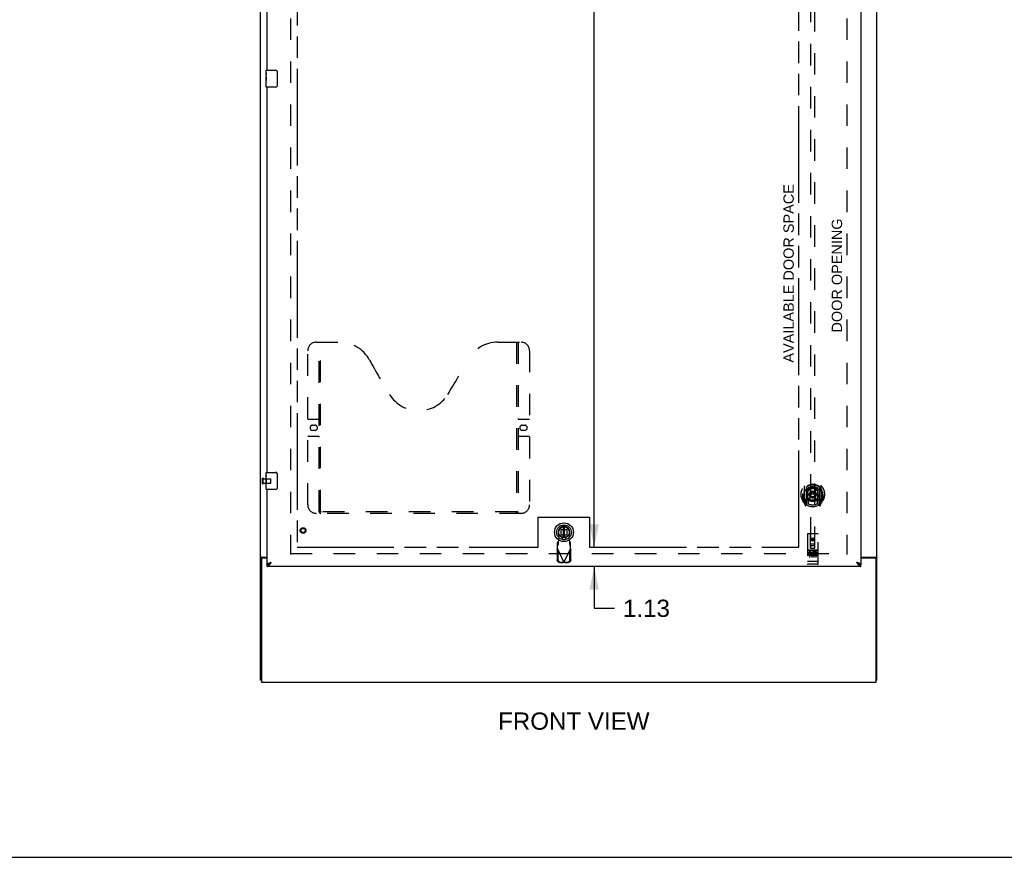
# Model space of a CAD drawing. Header units: inches. Extents: x 0 to 229, y 0 to 148.
# Tile 2 of 11: x 58 to 115, y 0 to 49. Entities that reach past the tile are written whole.
import ezdxf

# ---------------------------------------------------------------- set-up
doc = ezdxf.new("R2010")
doc.units = ezdxf.units.IN
doc.header["$LTSCALE"] = 12.573106
doc.header["$MEASUREMENT"] = 0
doc.linetypes.add('HIDDEN', pattern=[0.2, 0.1, -0.1])
doc.linetypes.add('PHANTOM', pattern=[0.8, 0.45, -0.05, 0.1, -0.05, 0.1, -0.05])
doc.layers.get('0').update_dxf_attribs({"linetype": 'CONTINUOUS'})
for name, color, linetype in [('02___PRT_ALL_AXES', 7, 'CONTINUOUS'), ('AVAILABLE_DOOR_SPACE', 7, 'CONTINUOUS'), ('DEFAULT_2', 8, 'HIDDEN'), ('DIMENSIONS', 7, 'CONTINUOUS')]:
    doc.layers.add(name, color=color, linetype=linetype)
doc.styles.get("Standard").update_dxf_attribs({"font": 'arial.ttf'})
doc.dimstyles.new('DIMSTYLE_2', dxfattribs={"dimtxt": 1.008538, "dimasz": 1.344717, "dimexe": 0.09, "dimexo": 0.07, "dimgap": 0.0375, "dimtad": 0, "dimtih": 1, "dimtoh": 1, "dimzin": 4, "dimdsep": 46, "dimtxsty": 'Standard', "dimblk": '_FILLED', "dimblk1": '_FILLED', "dimblk2": '_FILLED', "dimcen": 0.09, "dimazin": 1, "dimtfac": 1, "dimtdec": 3, "dimtofl": 0, "dimtmove": 0, "dimatfit": 3, "dimldrblk": '_FILLED', "dimfxl": 1, "dimtolj": 1, "dimtzin": 4, "dimarcsym": 0})

# ---------------------------------------------------------------- blocks, each defined once
blk = doc.blocks.new('_FILLED')
at = {"color": 0, "linetype": 'ByBlock'}
blk.add_solid([(0, 0), (-1, 0.2), (-1, -0.2)], dxfattribs=at)
blk = doc.blocks.new('*D15')
at = {"layer": 'DIMENSIONS', "color": 2, "linetype": 'Continuous'}
for p, q in [((91.069, 96.365), (91.069, 54.588)), ((91.069, 18.115), (91.069, 52.571))]:
    blk.add_line(p, q, dxfattribs=at)
at = {"layer": 'DIMENSIONS', "color": 2, "linetype": 'Continuous', "xscale": 1.3447171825, "yscale": 1.3447171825, "zscale": 1.3447171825}
for p, rotation in [((91.069, 96.365), 90), ((91.069, 18.115), 270)]:
    blk.add_blockref('_FILLED', p, dxfattribs=dict(at, rotation=rotation))
at = {"layer": 'DIMENSIONS', "color": 2, "linetype": 'Continuous', "insert": (91.069, 54.084), "char_height": 1.0085, "width": 3.52426, "attachment_point": 2, "line_spacing_factor": 0.9}
blk.add_mtext('78.25', dxfattribs=at)
blk = doc.blocks.new('*D16')
at = {"layer": 'DIMENSIONS', "color": 2, "linetype": 'Continuous'}
for p, q in [((91.069, 18.115), (91.069, 20.804)), ((91.069, 16.99), (91.069, 14.548)), ((91.069, 14.548), (92.246, 14.548))]:
    blk.add_line(p, q, dxfattribs=at)
at = {"layer": 'DIMENSIONS', "color": 2, "linetype": 'Continuous', "xscale": 1.3447171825, "yscale": 1.3447171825, "zscale": 1.3447171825}
for p, rotation in [((91.069, 18.115), 270), ((91.069, 16.99), 90)]:
    blk.add_blockref('_FILLED', p, dxfattribs=dict(at, rotation=rotation))
at = {"layer": 'DIMENSIONS', "color": 2, "linetype": 'Continuous', "insert": (92.75, 15.053), "char_height": 1.0085, "width": 2.74067, "attachment_point": 1, "line_spacing_factor": 0.9}
blk.add_mtext('1.13', dxfattribs=at)

msp = doc.modelspace()

# ---------------------------------------------------------------- linework, layer by layer
at = {"color": 3, "linetype": 'Continuous'}
for p, q in [((71.584, 10.344), (71.584, 100.136)), ((107.584, 10.344), (107.584, 100.136)), ((106.647, 97.386), (106.647, 17.094)), ((71.959, 45.99), (71.959, 68.49)), ((71.959, 22.49), (71.959, 44.99)), ((71.959, 17.094), (71.959, 21.49)), ((71.636, 17.42), (71.636, 10.24)), ((71.654, 17.532), (71.959, 17.532)), ((71.959, 17.48), (71.696, 17.48)), ((106.647, 17.532), (107.514, 17.532)), ((107.472, 17.48), (106.647, 17.48)), ((107.532, 10.24), (107.532, 17.42)), ((106.647, 16.99), (71.959, 16.99)), ((71.636, 10.24), (107.532, 10.24))]:
    msp.add_line(p, q, dxfattribs=at)
at = {"color": 7, "linetype": 'Continuous'}
for p, q in [((71.899, 45.829), (71.899, 45.975)), ((71.899, 45.571), (71.899, 45.605)), ((71.914, 45.99), (72.454, 45.99)), ((72.554, 45.89), (72.554, 45.09)), ((71.899, 45.374), (71.899, 45.406)), ((71.899, 45.005), (71.899, 45.144)), ((72.454, 44.99), (71.914, 44.99)), ((71.899, 22.329), (71.899, 22.475)), ((71.914, 22.49), (72.454, 22.49)), ((71.899, 22.071), (71.899, 22.105)), ((71.899, 21.874), (71.899, 21.906)), ((72.554, 22.39), (72.554, 21.59)), ((71.899, 21.505), (71.899, 21.644)), ((72.454, 21.49), (71.914, 21.49)), ((89.109, 19.376), (89.086, 19.365)), ((89.264, 19.302), (89.264, 18.677)), ((89.342, 18.677), (89.342, 19.302)), ((71.688, 17.492), (71.584, 17.492)), ((71.688, 17.48), (71.688, 17.492)), ((107.48, 17.492), (107.584, 17.492)), ((107.48, 17.492), (107.48, 17.48)), ((71.959, 16.99), (71.959, 17.094)), ((72.06, 17.122), (72.071, 17.129)), ((106.523, 17.136), (106.535, 17.129)), ((106.647, 16.99), (106.647, 17.094)), ((71.636, 10.344), (71.584, 10.344)), ((107.532, 10.344), (107.584, 10.344)), ((0, 0), (228.602, 0))]:
    msp.add_line(p, q, dxfattribs=at)
for points in [[(72.547, 45.926), (72.549, 45.92), (72.551, 45.914), (72.552, 45.908), (72.553, 45.902), (72.554, 45.896), (72.554, 45.89)], [(72.554, 45.09), (72.554, 45.083), (72.553, 45.077), (72.552, 45.071), (72.551, 45.065), (72.549, 45.059), (72.547, 45.054)], [(72.547, 22.426), (72.549, 22.42), (72.551, 22.414), (72.552, 22.408), (72.553, 22.402), (72.554, 22.396), (72.554, 22.39)], [(72.554, 21.59), (72.554, 21.583), (72.553, 21.577), (72.552, 21.571), (72.551, 21.565), (72.549, 21.559), (72.547, 21.554)], [(71.709, 17.509), (71.703, 17.506), (71.701, 17.505), (71.699, 17.504), (71.696, 17.502), (71.694, 17.501), (71.692, 17.499), (71.691, 17.498), (71.69, 17.496), (71.689, 17.495), (71.688, 17.493), (71.688, 17.492)], [(71.729, 17.532), (71.729, 17.53), (71.728, 17.528), (71.728, 17.526), (71.727, 17.524), (71.726, 17.522), (71.725, 17.521), (71.724, 17.519), (71.722, 17.517), (71.72, 17.516), (71.718, 17.514), (71.716, 17.513), (71.713, 17.512), (71.711, 17.51), (71.709, 17.509)], [(107.44, 17.532), (107.44, 17.53), (107.44, 17.528), (107.441, 17.526), (107.441, 17.524), (107.442, 17.522), (107.443, 17.521), (107.445, 17.519), (107.447, 17.517), (107.448, 17.516), (107.451, 17.514), (107.453, 17.513), (107.455, 17.512), (107.457, 17.51), (107.46, 17.509), (107.465, 17.506)], [(107.465, 17.506), (107.467, 17.505), (107.47, 17.504), (107.472, 17.502), (107.474, 17.501), (107.476, 17.499), (107.478, 17.498), (107.479, 17.496), (107.48, 17.495), (107.48, 17.493), (107.48, 17.492)], [(71.959, 17.094), (71.97, 17.094), (71.982, 17.095), (71.993, 17.097), (72.004, 17.1), (72.015, 17.103), (72.026, 17.107), (72.038, 17.111), (72.049, 17.116), (72.06, 17.122)], [(72.071, 17.129), (72.082, 17.136), (72.094, 17.143), (72.105, 17.151), (72.116, 17.159), (72.127, 17.168), (72.138, 17.177), (72.15, 17.186), (72.161, 17.196), (72.172, 17.206), (72.183, 17.216), (72.194, 17.226), (72.206, 17.236)], [(72.075, 17.131), (72.079, 17.137), (72.084, 17.144), (72.09, 17.151), (72.097, 17.158), (72.105, 17.165), (72.113, 17.172), (72.122, 17.179), (72.131, 17.186), (72.141, 17.194), (72.151, 17.201), (72.162, 17.208), (72.172, 17.215), (72.183, 17.222), (72.195, 17.229), (72.206, 17.236)], [(106.4, 17.236), (106.411, 17.226), (106.423, 17.216), (106.434, 17.206), (106.445, 17.196), (106.456, 17.186), (106.467, 17.177), (106.479, 17.168), (106.49, 17.159), (106.501, 17.151), (106.512, 17.143), (106.523, 17.136)], [(106.531, 17.131), (106.527, 17.137), (106.522, 17.144), (106.515, 17.151), (106.509, 17.158), (106.501, 17.165), (106.493, 17.172), (106.484, 17.179), (106.475, 17.186), (106.465, 17.194), (106.455, 17.201), (106.444, 17.208), (106.433, 17.215), (106.422, 17.222), (106.411, 17.229), (106.4, 17.236)], [(106.535, 17.129), (106.546, 17.122), (106.557, 17.116), (106.568, 17.111), (106.579, 17.107), (106.591, 17.103), (106.602, 17.1), (106.613, 17.097), (106.624, 17.095), (106.635, 17.094), (106.647, 17.094)]]:
    msp.add_lwpolyline(points, dxfattribs=at)
at = {"color": 3, "linetype": 'Continuous'}
for points in [[(71.62, 17.518), (71.616, 17.516), (71.612, 17.515), (71.608, 17.514), (71.605, 17.512), (71.602, 17.511), (71.599, 17.51), (71.596, 17.508), (71.593, 17.506), (71.591, 17.505), (71.589, 17.503), (71.588, 17.501), (71.586, 17.499), (71.586, 17.498), (71.585, 17.496), (71.584, 17.494), (71.584, 17.492)], [(71.654, 17.532), (71.652, 17.531), (71.649, 17.529), (71.647, 17.528), (71.643, 17.526), (71.64, 17.525), (71.636, 17.523), (71.632, 17.522), (71.628, 17.52), (71.62, 17.518)], [(107.514, 17.532), (107.516, 17.531), (107.519, 17.529), (107.522, 17.528), (107.525, 17.526), (107.529, 17.525), (107.532, 17.523), (107.536, 17.522), (107.541, 17.52)], [(107.541, 17.52), (107.549, 17.518), (107.553, 17.516), (107.556, 17.515), (107.56, 17.514), (107.563, 17.512), (107.567, 17.511), (107.569, 17.51), (107.572, 17.508), (107.575, 17.506), (107.577, 17.505), (107.579, 17.503), (107.581, 17.501), (107.582, 17.499), (107.583, 17.498), (107.584, 17.496), (107.584, 17.494), (107.584, 17.492)], [(71.959, 17.094), (71.96, 17.1), (71.961, 17.106), (71.964, 17.112), (71.968, 17.118), (71.972, 17.123), (71.978, 17.129), (71.985, 17.135), (71.992, 17.141), (72.001, 17.147), (72.01, 17.153), (72.02, 17.159), (72.031, 17.165), (72.043, 17.171), (72.056, 17.177)], [(71.959, 16.99), (71.97, 16.99), (71.982, 16.992), (71.993, 16.995), (72.004, 17), (72.015, 17.005), (72.026, 17.012), (72.038, 17.02), (72.049, 17.029), (72.06, 17.039), (72.071, 17.05), (72.082, 17.062), (72.094, 17.075), (72.105, 17.089)], [(72.056, 17.177), (72.069, 17.183), (72.082, 17.189), (72.097, 17.195), (72.111, 17.201), (72.126, 17.207), (72.142, 17.213), (72.158, 17.218), (72.174, 17.224), (72.19, 17.23), (72.206, 17.236)], [(72.105, 17.089), (72.116, 17.103), (72.127, 17.118), (72.138, 17.134), (72.15, 17.15), (72.161, 17.167), (72.172, 17.184), (72.183, 17.201), (72.194, 17.219), (72.206, 17.236)], [(106.55, 17.177), (106.537, 17.183), (106.523, 17.189), (106.509, 17.195), (106.495, 17.201), (106.479, 17.207), (106.464, 17.213), (106.448, 17.218), (106.432, 17.224), (106.416, 17.23), (106.4, 17.236)], [(106.4, 17.236), (106.411, 17.219), (106.423, 17.201), (106.434, 17.184), (106.445, 17.167), (106.456, 17.15), (106.467, 17.134), (106.479, 17.118), (106.49, 17.103)], [(106.49, 17.103), (106.501, 17.089), (106.512, 17.075), (106.523, 17.062), (106.535, 17.05), (106.546, 17.039), (106.557, 17.029), (106.568, 17.02), (106.579, 17.012), (106.591, 17.005), (106.602, 17), (106.613, 16.995), (106.624, 16.992), (106.635, 16.99), (106.647, 16.99)], [(106.647, 17.094), (106.646, 17.1), (106.645, 17.106), (106.642, 17.112), (106.638, 17.118), (106.634, 17.123), (106.628, 17.129), (106.621, 17.135), (106.614, 17.141), (106.605, 17.147), (106.596, 17.153), (106.586, 17.159), (106.575, 17.165), (106.563, 17.171), (106.55, 17.177)]]:
    msp.add_lwpolyline(points, dxfattribs=at)
at = {"color": 7, "linetype": 'Continuous'}
for radius in [0.551, 0.433, 0.329, 0.317, 0.315]:
    msp.add_circle((89.303, 18.99), radius, dxfattribs=at)
for centre, radius, start, end in [((71.914, 45.975), 0.015, 90, 180), ((72.454, 45.89), 0.1, 21.19986, 90), ((71.914, 45.005), 0.015, 180, 270), ((72.454, 45.09), 0.1, 270, 338.79459), ((71.914, 22.475), 0.015, 90, 180), ((72.454, 22.39), 0.1, 21.19986, 90), ((71.914, 21.505), 0.015, 180, 270), ((72.454, 21.59), 0.1, 270, 338.79459)]:
    msp.add_arc(centre, radius, start, end, dxfattribs=at)
at = {"color": 3, "linetype": 'Continuous'}
for centre, start, end in [((71.696, 17.42), 90, 180), ((107.472, 17.42), 0, 90)]:
    msp.add_arc(centre, 0.06, start, end, dxfattribs=at)
at = {"layer": '02___PRT_ALL_AXES', "color": 7, "linetype": 'Continuous'}
for p, q in [((71.899, 45.829), (71.899, 45.975)), ((71.899, 45.571), (71.899, 45.828)), ((71.905, 45.773), (71.899, 45.773)), ((71.899, 45.605), (71.906, 45.605)), ((71.899, 45.005), (71.899, 45.569)), ((71.901, 45.542), (71.899, 45.542)), ((71.901, 45.544), (71.902, 45.522)), ((71.906, 45.605), (71.906, 45.741)), ((71.899, 45.41), (71.905, 45.41)), ((71.899, 45.374), (71.906, 45.374)), ((71.899, 45.311), (71.906, 45.311)), ((71.899, 45.144), (71.906, 45.144)), ((71.906, 45.144), (71.906, 45.374)), ((71.899, 22.329), (71.899, 22.475)), ((71.899, 22.071), (71.899, 22.328)), ((71.905, 22.273), (71.899, 22.273)), ((71.899, 22.105), (71.906, 22.105)), ((71.899, 21.505), (71.899, 22.069)), ((71.901, 22.042), (71.899, 22.042)), ((71.899, 21.91), (71.905, 21.91)), ((71.899, 21.874), (71.906, 21.874)), ((71.901, 22.044), (71.902, 22.022)), ((71.906, 22.105), (71.906, 22.241)), ((71.906, 21.644), (71.906, 21.874)), ((71.899, 21.811), (71.906, 21.811)), ((71.899, 21.644), (71.906, 21.644))]:
    msp.add_line(p, q, dxfattribs=at)
at = {"layer": '02___PRT_ALL_AXES', "color": 8, "linetype": 'HIDDEN'}
for p, q in [((71.731, 22.114), (72.178, 22.114)), ((71.731, 21.866), (71.731, 22.114)), ((71.731, 21.866), (72.178, 21.866)), ((104.117, 17.95), (103.552, 17.95)), ((103.69, 17.828), (103.597, 17.828)), ((103.597, 17.828), (103.597, 17.786)), ((103.69, 17.786), (103.597, 17.786)), ((103.694, 17.742), (103.647, 17.742)), ((103.69, 17.701), (103.661, 17.701)), ((103.754, 17.658), (103.661, 17.658)), ((103.754, 17.615), (103.661, 17.615)), ((103.754, 17.658), (103.754, 17.615)), ((103.886, 17.663), (103.902, 17.624)), ((103.91, 17.793), (103.897, 17.774)), ((103.906, 17.818), (103.91, 17.816)), ((104.066, 17.828), (103.91, 17.828)), ((103.91, 17.828), (103.91, 17.816)), ((103.91, 17.793), (103.91, 17.615)), ((104.066, 17.615), (103.91, 17.615)), ((104.066, 17.786), (103.953, 17.786)), ((103.953, 17.786), (103.953, 17.742)), ((104.045, 17.742), (103.953, 17.742)), ((104.045, 17.7), (103.953, 17.7)), ((103.953, 17.7), (103.953, 17.658)), ((104.066, 17.658), (103.953, 17.658)), ((104.045, 17.742), (104.045, 17.7)), ((104.066, 17.828), (104.066, 17.786)), ((104.066, 17.658), (104.066, 17.615)), ((104.117, 17.122), (103.552, 17.122))]:
    msp.add_line(p, q, dxfattribs=at)
at = {"layer": '02___PRT_ALL_AXES', "color": 7, "linetype": 'Continuous'}
for points in [[(71.899, 45.829), (71.899, 45.825), (71.9, 45.821), (71.9, 45.815), (71.902, 45.802)], [(71.899, 45.571), (71.899, 45.563), (71.9, 45.554), (71.901, 45.544)], [(71.902, 45.802), (71.903, 45.795), (71.904, 45.786), (71.905, 45.778)], [(71.902, 45.522), (71.903, 45.51), (71.904, 45.498), (71.905, 45.486), (71.906, 45.473), (71.906, 45.461), (71.906, 45.448), (71.906, 45.435), (71.906, 45.422), (71.905, 45.41), (71.904, 45.397), (71.903, 45.385)], [(71.905, 45.778), (71.905, 45.769), (71.906, 45.76), (71.906, 45.751), (71.906, 45.741)], [(71.899, 22.329), (71.899, 22.325), (71.9, 22.321), (71.9, 22.315), (71.902, 22.302)], [(71.899, 22.071), (71.899, 22.063), (71.9, 22.054), (71.901, 22.044)], [(71.902, 22.302), (71.903, 22.295), (71.904, 22.286), (71.905, 22.278)], [(71.902, 22.022), (71.903, 22.01), (71.904, 21.998), (71.905, 21.986), (71.906, 21.973), (71.906, 21.961), (71.906, 21.948), (71.906, 21.935), (71.906, 21.922), (71.905, 21.91), (71.904, 21.897), (71.903, 21.885)], [(71.905, 22.278), (71.905, 22.269), (71.906, 22.26), (71.906, 22.251), (71.906, 22.241)]]:
    msp.add_lwpolyline(points, dxfattribs=at)
at = {"layer": '02___PRT_ALL_AXES', "color": 8, "linetype": 'HIDDEN'}
for centre, radius in [((74.063, 19.094), 0.124), ((103.834, 18.567), 0.085)]:
    msp.add_circle(centre, radius, dxfattribs=at)
for centre, radius, start, end in [((103.661, 17.679), 0.0644, 102.29948, 270.07752), ((103.661, 17.679), 0.0219, 89.90115, 270), ((103.69, 17.765), 0.0635, 270, 90), ((103.69, 17.764), 0.0219, 280.307, 90), ((103.86, 17.722), 0.107, 64.26362, 293.40274), ((103.86, 17.722), 0.0639, 54.88948, 293.40261)]:
    msp.add_arc(centre, radius, start, end, dxfattribs=at)
at = {"layer": '02___PRT_ALL_AXES', "color": 7, "linetype": 'Continuous'}
for centre in [(72.162, 45.406), (72.162, 21.906)]:
    msp.add_ellipse(centre, major_axis=(0.263, 0), ratio=0.432808, start_param=3.141593, end_param=3.321581, dxfattribs=at)
at = {"layer": 'AVAILABLE_DOOR_SPACE', "color": 4, "linetype": 'PHANTOM'}
for p, q in [((73.709, 96.365), (73.709, 18.115)), ((103.022, 18.115), (103.022, 50.539)), ((87.803, 19.865), (90.803, 19.865)), ((87.803, 18.115), (87.803, 19.865)), ((90.803, 19.865), (90.803, 18.115)), ((73.709, 18.115), (87.803, 18.115)), ((90.803, 18.115), (103.022, 18.115))]:
    msp.add_line(p, q, dxfattribs=at)
at = {"layer": 'DEFAULT_2', "color": 8, "linetype": 'HIDDEN'}
for p, q in [((73.334, 96.792), (73.334, 17.688)), ((105.834, 96.792), (105.834, 17.688)), ((103.709, 55.069), (103.709, 18.067)), ((103.959, 18.067), (103.959, 55.069)), ((74.833, 30.094), (76.188, 30.094)), ((75.008, 20.184), (75.008, 30.094)), ((75.088, 20.214), (75.088, 30.094)), ((85.438, 30.094), (86.793, 30.094)), ((86.538, 30.094), (86.538, 20.214)), ((86.618, 30.094), (86.618, 20.184)), ((74.333, 20.594), (74.333, 29.594)), ((87.293, 29.594), (87.293, 20.594)), ((74.333, 25.594), (74.968, 25.594)), ((86.658, 25.594), (87.293, 25.594)), ((74.62, 25.244), (74.757, 25.244)), ((74.757, 24.944), (74.62, 24.944)), ((86.87, 25.244), (87.007, 25.244)), ((87.007, 24.944), (86.87, 24.944)), ((74.968, 24.594), (74.333, 24.594)), ((87.293, 24.594), (86.658, 24.594)), ((71.688, 21.848), (71.688, 22.132)), ((71.731, 21.848), (71.731, 22.132)), ((72.188, 21.876), (72.188, 22.104)), ((103.334, 21.695), (103.334, 20.728)), ((103.452, 21.641), (103.452, 20.625)), ((103.459, 21.616), (103.459, 20.613)), ((103.552, 20.893), (103.552, 21.524)), ((103.559, 21.577), (103.559, 21.474)), ((103.672, 21.551), (103.702, 21.211)), ((103.997, 21.551), (103.967, 21.211)), ((104.109, 21.474), (104.109, 21.577)), ((104.117, 21.524), (104.117, 20.893)), ((104.209, 21.616), (104.209, 20.613)), ((104.217, 21.641), (104.217, 20.625)), ((104.334, 20.728), (104.334, 21.695)), ((103.252, 21.211), (103.267, 21.211)), ((103.252, 21.211), (103.252, 20.823)), ((103.259, 21.258), (103.259, 21.261)), ((103.259, 20.8), (103.259, 21.258)), ((103.339, 20.717), (103.409, 20.541)), ((103.452, 20.882), (103.392, 20.882)), ((103.392, 20.882), (103.392, 20.732)), ((103.392, 20.732), (103.459, 20.732)), ((103.429, 20.786), (103.4, 20.74)), ((103.462, 20.845), (103.462, 20.638)), ((103.552, 20.883), (103.479, 20.883)), ((103.548, 20.865), (103.482, 20.865)), ((103.559, 20.913), (103.559, 20.66)), ((103.671, 20.867), (103.702, 21.211)), ((103.967, 21.211), (103.702, 21.211)), ((103.997, 20.867), (103.967, 21.211)), ((104.109, 20.66), (104.109, 20.913)), ((104.189, 20.883), (104.117, 20.883)), ((104.187, 20.865), (104.121, 20.865)), ((104.207, 20.638), (104.207, 20.845)), ((104.209, 20.732), (104.277, 20.732)), ((104.277, 20.882), (104.217, 20.882)), ((104.268, 20.74), (104.239, 20.786)), ((104.26, 20.541), (104.33, 20.717)), ((104.277, 20.732), (104.277, 20.882)), ((104.417, 21.211), (104.402, 21.211)), ((104.409, 21.258), (104.409, 21.261)), ((104.409, 20.8), (104.409, 21.258)), ((104.417, 21.211), (104.417, 20.823)), ((86.534, 20.174), (75.092, 20.174)), ((103.43, 20.622), (103.435, 20.618)), ((103.437, 20.544), (103.452, 20.625)), ((103.529, 20.563), (103.459, 20.672)), ((104.209, 20.672), (104.139, 20.563)), ((104.217, 20.625), (104.231, 20.544)), ((104.238, 20.621), (104.238, 20.622)), ((104.238, 20.621), (104.238, 20.622)), ((104.238, 20.621), (104.238, 20.621)), ((86.793, 20.094), (74.833, 20.094)), ((89.143, 19.149), (89.462, 19.149)), ((89.143, 18.83), (89.143, 19.149)), ((89.462, 19.149), (89.462, 18.83)), ((88.975, 18.435), (88.929, 18.393)), ((89.027, 18.635), (88.974, 18.93)), ((88.975, 18.28), (88.975, 18.435)), ((88.989, 18.439), (89.027, 18.635)), ((89.462, 18.83), (89.143, 18.83)), ((89.327, 18.722), (89.279, 18.722)), ((89.327, 18.549), (89.279, 18.549)), ((89.632, 18.93), (89.579, 18.635)), ((89.579, 18.635), (89.616, 18.439)), ((89.677, 18.393), (89.631, 18.435)), ((89.631, 18.435), (89.631, 18.28)), ((103.522, 18.877), (103.522, 17.152)), ((104.117, 18.907), (103.552, 18.907)), ((103.708, 18.067), (103.704, 18.877)), ((103.834, 18.64), (103.772, 18.604)), ((103.772, 18.604), (103.782, 18.598)), ((103.772, 18.604), (103.772, 18.532)), ((103.772, 18.532), (103.782, 18.537)), ((103.772, 18.532), (103.834, 18.495)), ((103.834, 18.628), (103.782, 18.598)), ((103.782, 18.598), (103.782, 18.537)), ((103.782, 18.537), (103.834, 18.507)), ((103.897, 18.604), (103.834, 18.64)), ((103.834, 18.64), (103.834, 18.628)), ((103.887, 18.598), (103.834, 18.628)), ((103.834, 18.507), (103.887, 18.537)), ((103.834, 18.495), (103.897, 18.532)), ((103.834, 18.495), (103.834, 18.507)), ((103.897, 18.604), (103.887, 18.598)), ((103.887, 18.537), (103.887, 18.598)), ((103.897, 18.532), (103.887, 18.537)), ((103.897, 18.532), (103.897, 18.604)), ((103.961, 18.067), (103.964, 18.877)), ((104.147, 17.152), (104.147, 18.877)), ((88.901, 17.971), (88.942, 17.991)), ((88.901, 17.971), (88.911, 17.381)), ((88.929, 18.019), (88.929, 18.393)), ((88.929, 18.238), (88.975, 18.28)), ((88.929, 18.019), (89.303, 17.232)), ((88.942, 17.991), (88.952, 17.401)), ((89.303, 17.232), (89.677, 18.019)), ((89.631, 18.28), (89.677, 18.238)), ((89.653, 17.401), (89.664, 17.991)), ((89.664, 17.991), (89.705, 17.971)), ((89.677, 18.019), (89.677, 18.393)), ((89.695, 17.381), (89.705, 17.971)), ((103.552, 17.95), (104.117, 17.95)), ((103.623, 17.934), (103.795, 17.934)), ((103.707, 18.317), (103.962, 18.317)), ((103.708, 18.067), (103.709, 18.067)), ((103.709, 18.067), (103.959, 18.067)), ((103.919, 18.192), (103.749, 18.192)), ((103.873, 17.934), (104.045, 17.934)), ((103.959, 18.067), (103.961, 18.067)), ((73.334, 17.74), (105.834, 17.74)), ((103.539, 17.281), (103.538, 17.281)), ((103.54, 17.281), (103.539, 17.281)), ((103.541, 17.281), (103.54, 17.281)), ((103.542, 17.281), (103.541, 17.281)), ((103.541, 17.281), (103.541, 17.281)), ((103.543, 17.281), (103.542, 17.281)), ((103.544, 17.281), (103.543, 17.281)), ((103.545, 17.28), (103.544, 17.281)), ((103.546, 17.28), (103.545, 17.28)), ((103.545, 17.28), (103.545, 17.28)), ((103.547, 17.28), (103.546, 17.28)), ((103.548, 17.28), (103.547, 17.28)), ((103.549, 17.28), (103.548, 17.28)), ((103.55, 17.28), (103.549, 17.28)), ((103.551, 17.28), (103.55, 17.28)), ((103.55, 17.28), (103.55, 17.28)), ((103.552, 17.28), (103.551, 17.28)), ((104.117, 17.28), (103.552, 17.28)), ((103.647, 17.819), (103.647, 17.513)), ((103.772, 17.819), (103.772, 17.513)), ((103.897, 17.819), (103.897, 17.513)), ((104.022, 17.819), (104.022, 17.513)), ((104.117, 17.28), (104.118, 17.28)), ((104.118, 17.28), (104.119, 17.28)), ((104.119, 17.28), (104.12, 17.28)), ((104.12, 17.28), (104.121, 17.28)), ((104.12, 17.28), (104.12, 17.28)), ((104.121, 17.28), (104.122, 17.28)), ((104.122, 17.28), (104.123, 17.28)), ((104.123, 17.28), (104.124, 17.28)), ((104.124, 17.28), (104.125, 17.281)), ((104.125, 17.281), (104.126, 17.281)), ((104.125, 17.281), (104.125, 17.281)), ((104.126, 17.281), (104.127, 17.281)), ((104.127, 17.281), (104.128, 17.281)), ((104.128, 17.281), (104.129, 17.281)), ((104.129, 17.281), (104.13, 17.281)), ((104.129, 17.281), (104.129, 17.281)), ((104.13, 17.281), (104.131, 17.281)), ((89.065, 17.222), (89.258, 17.219)), ((89.107, 17.242), (89.3, 17.238)), ((89.3, 17.238), (89.258, 17.219)), ((89.303, 17.232), (89.28, 17.225)), ((89.318, 17.227), (89.303, 17.232)), ((89.306, 17.238), (89.499, 17.242)), ((89.348, 17.219), (89.306, 17.238)), ((89.333, 17.223), (89.318, 17.227)), ((89.348, 17.219), (89.333, 17.223)), ((89.348, 17.219), (89.54, 17.222)), ((103.802, 17.122), (103.617, 17.122)), ((104.052, 17.122), (103.867, 17.122))]:
    msp.add_line(p, q, dxfattribs=at)
for points in [[(103.38, 21.426), (103.378, 21.425), (103.377, 21.424), (103.375, 21.422), (103.374, 21.421), (103.372, 21.419), (103.37, 21.418), (103.369, 21.416), (103.367, 21.414), (103.365, 21.412), (103.363, 21.411), (103.362, 21.409), (103.36, 21.407), (103.358, 21.405), (103.356, 21.402), (103.354, 21.4), (103.352, 21.398), (103.35, 21.395), (103.348, 21.393), (103.346, 21.39), (103.344, 21.387), (103.341, 21.384), (103.339, 21.382), (103.337, 21.378), (103.334, 21.375), (103.332, 21.372), (103.33, 21.368), (103.327, 21.365), (103.325, 21.361), (103.322, 21.357), (103.319, 21.353), (103.316, 21.349), (103.314, 21.344), (103.311, 21.34), (103.308, 21.335), (103.305, 21.33), (103.302, 21.325)], [(103.646, 21.568), (103.652, 21.57), (103.657, 21.571), (103.662, 21.572), (103.668, 21.574), (103.673, 21.575), (103.679, 21.576), (103.684, 21.578), (103.69, 21.579), (103.695, 21.58), (103.701, 21.581), (103.706, 21.582), (103.712, 21.583), (103.717, 21.584), (103.723, 21.585), (103.728, 21.586), (103.734, 21.587), (103.739, 21.587), (103.745, 21.588), (103.75, 21.589), (103.756, 21.589), (103.762, 21.59), (103.767, 21.591), (103.773, 21.591), (103.778, 21.592), (103.784, 21.592), (103.789, 21.592), (103.795, 21.593), (103.801, 21.593), (103.806, 21.593), (103.812, 21.593), (103.817, 21.594), (103.823, 21.594), (103.829, 21.594), (103.834, 21.594), (103.84, 21.594), (103.845, 21.594), (103.851, 21.594), (103.857, 21.593), (103.862, 21.593), (103.868, 21.593), (103.873, 21.593), (103.879, 21.592), (103.885, 21.592), (103.89, 21.592), (103.896, 21.591), (103.901, 21.591), (103.907, 21.59), (103.912, 21.589), (103.918, 21.589), (103.924, 21.588), (103.929, 21.587), (103.935, 21.587), (103.94, 21.586), (103.946, 21.585), (103.951, 21.584), (103.957, 21.583), (103.962, 21.582), (103.968, 21.581), (103.973, 21.58), (103.979, 21.579), (103.984, 21.578), (103.99, 21.576), (103.995, 21.575), (104, 21.574), (104.006, 21.572), (104.011, 21.571), (104.017, 21.57), (104.022, 21.568)], [(104.367, 21.325), (104.364, 21.33), (104.361, 21.335), (104.358, 21.34), (104.355, 21.344), (104.352, 21.349), (104.349, 21.353), (104.347, 21.357), (104.344, 21.361), (104.341, 21.365), (104.339, 21.368), (104.336, 21.372), (104.334, 21.375), (104.332, 21.378), (104.329, 21.381), (104.327, 21.384), (104.325, 21.387), (104.323, 21.39), (104.321, 21.393), (104.319, 21.395), (104.316, 21.398), (104.314, 21.4), (104.312, 21.402), (104.311, 21.405), (104.309, 21.407), (104.307, 21.409), (104.305, 21.411), (104.303, 21.412), (104.301, 21.414), (104.3, 21.416), (104.298, 21.418), (104.296, 21.419), (104.295, 21.421), (104.293, 21.422), (104.292, 21.424), (104.29, 21.425), (104.289, 21.426)], [(74.998, 20.214), (75.014, 20.203), (75.03, 20.193), (75.046, 20.185), (75.062, 20.179), (75.077, 20.175), (75.092, 20.174)], [(86.534, 20.174), (86.549, 20.175), (86.565, 20.179), (86.58, 20.185), (86.596, 20.193), (86.612, 20.203), (86.628, 20.214)], [(88.975, 18.28), (88.976, 18.283), (88.977, 18.288), (88.978, 18.295), (88.979, 18.303), (88.98, 18.312), (88.981, 18.323), (88.982, 18.335), (88.983, 18.348), (88.984, 18.361), (88.985, 18.376), (88.986, 18.391), (88.987, 18.407), (88.989, 18.439)], [(88.989, 18.439), (88.987, 18.438), (88.985, 18.437), (88.982, 18.436), (88.98, 18.435), (88.977, 18.435), (88.975, 18.435)], [(89.631, 18.435), (89.628, 18.435), (89.626, 18.435), (89.624, 18.436), (89.621, 18.437), (89.619, 18.438), (89.616, 18.439)], [(89.616, 18.439), (89.617, 18.423), (89.619, 18.391)], [(88.901, 17.971), (88.905, 17.979), (88.91, 17.987), (88.915, 17.995)], [(88.915, 17.995), (88.924, 18.011), (88.929, 18.019)], [(89.619, 18.391), (89.621, 18.376), (89.622, 18.361), (89.623, 18.348), (89.624, 18.335), (89.625, 18.323), (89.626, 18.312), (89.627, 18.303), (89.628, 18.295), (89.629, 18.288), (89.63, 18.283), (89.631, 18.28)], [(89.677, 18.019), (89.687, 18.003), (89.691, 17.995), (89.696, 17.987), (89.701, 17.979), (89.705, 17.971)], [(103.617, 17.933), (103.617, 17.933), (103.617, 17.933), (103.617, 17.933), (103.617, 17.933), (103.617, 17.933), (103.617, 17.933), (103.617, 17.933), (103.617, 17.933), (103.618, 17.933), (103.618, 17.934), (103.618, 17.934), (103.618, 17.934), (103.618, 17.934), (103.618, 17.934), (103.618, 17.934), (103.618, 17.934), (103.618, 17.934), (103.619, 17.934), (103.619, 17.934), (103.619, 17.934), (103.619, 17.934), (103.619, 17.934), (103.619, 17.934), (103.619, 17.934), (103.62, 17.934), (103.62, 17.934), (103.62, 17.934), (103.62, 17.934), (103.62, 17.934), (103.62, 17.934), (103.62, 17.934), (103.621, 17.934), (103.621, 17.934), (103.621, 17.934), (103.621, 17.934), (103.621, 17.934), (103.621, 17.934), (103.622, 17.934), (103.622, 17.934), (103.622, 17.934), (103.622, 17.934), (103.622, 17.934), (103.623, 17.934), (103.623, 17.934), (103.623, 17.934)], [(103.795, 17.934), (103.795, 17.934), (103.796, 17.934), (103.796, 17.934), (103.796, 17.934), (103.796, 17.934), (103.796, 17.934), (103.797, 17.934), (103.797, 17.934), (103.797, 17.934), (103.797, 17.934), (103.797, 17.934), (103.797, 17.934), (103.798, 17.934), (103.798, 17.934), (103.798, 17.934), (103.798, 17.934), (103.798, 17.934), (103.798, 17.934), (103.799, 17.934), (103.799, 17.934), (103.799, 17.934), (103.799, 17.934), (103.799, 17.934), (103.799, 17.934), (103.799, 17.934), (103.8, 17.934), (103.8, 17.934), (103.8, 17.934), (103.8, 17.934), (103.8, 17.934), (103.8, 17.934), (103.8, 17.934), (103.8, 17.934), (103.801, 17.934), (103.801, 17.934), (103.801, 17.934), (103.801, 17.933), (103.801, 17.933), (103.801, 17.933), (103.801, 17.933), (103.801, 17.933), (103.801, 17.933), (103.801, 17.933), (103.802, 17.933), (103.802, 17.933), (103.802, 17.933)], [(103.867, 17.933), (103.867, 17.933), (103.867, 17.933), (103.867, 17.933), (103.867, 17.933), (103.867, 17.933), (103.867, 17.933), (103.867, 17.933), (103.867, 17.933), (103.868, 17.933), (103.868, 17.934), (103.868, 17.934), (103.868, 17.934), (103.868, 17.934), (103.868, 17.934), (103.868, 17.934), (103.868, 17.934), (103.868, 17.934), (103.869, 17.934), (103.869, 17.934), (103.869, 17.934), (103.869, 17.934), (103.869, 17.934), (103.869, 17.934), (103.869, 17.934), (103.87, 17.934), (103.87, 17.934), (103.87, 17.934), (103.87, 17.934), (103.87, 17.934), (103.87, 17.934), (103.87, 17.934), (103.871, 17.934), (103.871, 17.934), (103.871, 17.934), (103.871, 17.934), (103.871, 17.934), (103.871, 17.934), (103.872, 17.934), (103.872, 17.934), (103.872, 17.934), (103.872, 17.934), (103.872, 17.934), (103.873, 17.934), (103.873, 17.934), (103.873, 17.934)], [(104.045, 17.934), (104.045, 17.934), (104.046, 17.934), (104.046, 17.934), (104.046, 17.934), (104.046, 17.934), (104.046, 17.934), (104.047, 17.934), (104.047, 17.934), (104.047, 17.934), (104.047, 17.934), (104.047, 17.934), (104.047, 17.934), (104.048, 17.934), (104.048, 17.934), (104.048, 17.934), (104.048, 17.934), (104.048, 17.934), (104.048, 17.934), (104.049, 17.934), (104.049, 17.934), (104.049, 17.934), (104.049, 17.934), (104.049, 17.934), (104.049, 17.934), (104.049, 17.934), (104.05, 17.934), (104.05, 17.934), (104.05, 17.934), (104.05, 17.934), (104.05, 17.934), (104.05, 17.934), (104.05, 17.934), (104.05, 17.934), (104.051, 17.934), (104.051, 17.934), (104.051, 17.934), (104.051, 17.933), (104.051, 17.933), (104.051, 17.933), (104.051, 17.933), (104.051, 17.933), (104.051, 17.933), (104.051, 17.933), (104.052, 17.933), (104.052, 17.933), (104.052, 17.933)], [(89.065, 17.222), (89.05, 17.223), (89.036, 17.225), (89.021, 17.229), (89.007, 17.235), (88.993, 17.242), (88.981, 17.25), (88.968, 17.259), (88.957, 17.27), (88.947, 17.281), (88.938, 17.294), (88.93, 17.307), (88.923, 17.321), (88.918, 17.335), (88.914, 17.35), (88.912, 17.365), (88.911, 17.381)], [(88.952, 17.401), (88.953, 17.385), (88.956, 17.37), (88.96, 17.355), (88.965, 17.341), (88.972, 17.327), (88.98, 17.313), (88.989, 17.301), (88.999, 17.289), (89.01, 17.279), (89.022, 17.27), (89.035, 17.261), (89.049, 17.255), (89.063, 17.249), (89.077, 17.245), (89.092, 17.243), (89.107, 17.242)], [(89.499, 17.242), (89.514, 17.243), (89.529, 17.245), (89.543, 17.249), (89.557, 17.255), (89.571, 17.261), (89.584, 17.27), (89.596, 17.279), (89.607, 17.289), (89.617, 17.301), (89.626, 17.313), (89.634, 17.327), (89.641, 17.341), (89.646, 17.355), (89.65, 17.37), (89.652, 17.385), (89.653, 17.401)], [(89.695, 17.381), (89.694, 17.365), (89.692, 17.35), (89.688, 17.335), (89.682, 17.321), (89.676, 17.307), (89.668, 17.294), (89.659, 17.281), (89.649, 17.27), (89.637, 17.259), (89.625, 17.25), (89.612, 17.242), (89.599, 17.235), (89.585, 17.229), (89.57, 17.225), (89.555, 17.223), (89.54, 17.222)], [(103.538, 17.281), (103.538, 17.281), (103.537, 17.281), (103.537, 17.281), (103.536, 17.281), (103.536, 17.281), (103.536, 17.281), (103.535, 17.281), (103.535, 17.282), (103.535, 17.282), (103.534, 17.282), (103.534, 17.282), (103.534, 17.282), (103.533, 17.282), (103.533, 17.282), (103.533, 17.282), (103.532, 17.282), (103.532, 17.282), (103.532, 17.282), (103.531, 17.282), (103.531, 17.282), (103.531, 17.282), (103.53, 17.282), (103.53, 17.283), (103.53, 17.283), (103.53, 17.283), (103.529, 17.283), (103.529, 17.283), (103.529, 17.283), (103.529, 17.283), (103.528, 17.283), (103.528, 17.283), (103.528, 17.283), (103.527, 17.283), (103.527, 17.283), (103.527, 17.284), (103.527, 17.284), (103.527, 17.284), (103.526, 17.284), (103.526, 17.284), (103.526, 17.284), (103.526, 17.284), (103.525, 17.284), (103.525, 17.284), (103.525, 17.284), (103.525, 17.284), (103.525, 17.285), (103.524, 17.285), (103.524, 17.285), (103.524, 17.285), (103.524, 17.285), (103.524, 17.285), (103.524, 17.285), (103.524, 17.285), (103.523, 17.285), (103.523, 17.285), (103.523, 17.285), (103.523, 17.286), (103.523, 17.286), (103.523, 17.286), (103.523, 17.286), (103.523, 17.286), (103.522, 17.286), (103.522, 17.286), (103.522, 17.286), (103.522, 17.286), (103.522, 17.286), (103.522, 17.287), (103.522, 17.287), (103.522, 17.287), (103.522, 17.287), (103.522, 17.287), (103.522, 17.287), (103.522, 17.287), (103.522, 17.287), (103.522, 17.287), (103.522, 17.288), (103.522, 17.288), (103.522, 17.288)], [(104.131, 17.281), (104.131, 17.281), (104.132, 17.281), (104.132, 17.281), (104.132, 17.281), (104.133, 17.281), (104.133, 17.281), (104.133, 17.282), (104.134, 17.282), (104.134, 17.282), (104.134, 17.282), (104.135, 17.282), (104.135, 17.282), (104.135, 17.282), (104.136, 17.282), (104.136, 17.282), (104.136, 17.282), (104.137, 17.282), (104.137, 17.282), (104.137, 17.282), (104.138, 17.282), (104.138, 17.282), (104.138, 17.283), (104.139, 17.283), (104.139, 17.283), (104.139, 17.283), (104.139, 17.283), (104.14, 17.283), (104.14, 17.283), (104.14, 17.283), (104.14, 17.283), (104.141, 17.283), (104.141, 17.283), (104.141, 17.283), (104.141, 17.284), (104.142, 17.284), (104.142, 17.284), (104.142, 17.284), (104.142, 17.284), (104.143, 17.284), (104.143, 17.284), (104.143, 17.284), (104.143, 17.284), (104.143, 17.284), (104.144, 17.284), (104.144, 17.285), (104.144, 17.285), (104.144, 17.285), (104.144, 17.285), (104.144, 17.285), (104.145, 17.285), (104.145, 17.285), (104.145, 17.285), (104.145, 17.285), (104.145, 17.285), (104.145, 17.285), (104.145, 17.286), (104.146, 17.286), (104.146, 17.286), (104.146, 17.286), (104.146, 17.286), (104.146, 17.286), (104.146, 17.286), (104.146, 17.286), (104.146, 17.286), (104.146, 17.286), (104.146, 17.287), (104.146, 17.287), (104.146, 17.287), (104.147, 17.287), (104.147, 17.287), (104.147, 17.287), (104.147, 17.287), (104.147, 17.287), (104.147, 17.287), (104.147, 17.288), (104.147, 17.288), (104.147, 17.288)], [(89.28, 17.225), (89.266, 17.221), (89.258, 17.219)]]:
    msp.add_lwpolyline(points, dxfattribs=at)
for centre, radius in [((103.834, 21.193), 0.35), ((103.834, 21.193), 0.335), ((103.834, 21.193), 0.205), ((103.834, 21.193), 0.133), ((74.063, 19.094), 0.164), ((74.063, 19.094), 0.124), ((103.834, 18.567), 0.0845)]:
    msp.add_circle(centre, radius, dxfattribs=at)
for centre, radius, start, end in [((74.833, 29.594), 0.5, 90, 180), ((76.188, 28.094), 2, 28.48127, 90), ((85.438, 28.094), 2, 90, 151.51873), ((86.793, 29.594), 0.5, 0, 90), ((112.496, 47.792), 39.307, 208.48127, 211.87046), ((49.13, 47.792), 39.307, 328.12954, 331.51873), ((80.813, 28.094), 2, 211.87046, 328.12954), ((74.968, 25.634), 0.04, 270, 360), ((86.658, 25.634), 0.04, 180, 270), ((74.62, 25.094), 0.15, 90, 270), ((74.757, 25.094), 0.15, 270, 90), ((86.87, 25.094), 0.15, 90, 270), ((87.007, 25.094), 0.15, 270, 90), ((74.968, 24.554), 0.04, 0, 90), ((86.658, 24.554), 0.04, 90, 180), ((71.71, 22.132), 0.0215, 360, 180), ((72.178, 22.104), 0.01, 360, 90), ((72.178, 21.876), 0.01, 270, 0), ((103.834, 21.211), 0.7, 305.51263, 234.48737), ((71.71, 21.848), 0.0215, 180, 0), ((103.834, 21.209), 0.583, 0.24643, 179.75357), ((103.834, 21.183), 0.58, 7.66218, 172.33782), ((103.349, 21.695), 0.015, 135.07479, 180), ((103.834, 20.894), 0.7, 49.52902, 130.47098), ((103.467, 21.641), 0.015, 130.35871, 180), ((103.479, 21.616), 0.02, 129.33785, 179.99835), ((103.567, 21.524), 0.015, 112.9863, 180), ((103.834, 21.183), 0.48, 55.04613, 124.95387), ((103.589, 21.474), 0.03, 180, 311.12608), ((103.834, 21.193), 0.343, 48.87392, 131.12608), ((103.652, 21.549), 0.02, 5.07961, 105.57516), ((104.017, 21.549), 0.02, 74.42484, 174.92039), ((104.079, 21.474), 0.03, 228.87392, 360), ((104.102, 21.524), 0.015, 0, 67.0137), ((104.189, 21.616), 0.02, 0, 50.65944), ((104.202, 21.641), 0.015, 0, 49.64129), ((104.319, 21.695), 0.015, 0, 44.92521), ((103.279, 21.258), 0.02, 172.33782, 180), ((103.279, 20.8), 0.02, 180, 215.29614), ((103.834, 21.193), 0.7, 215.29614, 324.70386), ((103.349, 20.728), 0.015, 180, 224.92521), ((103.404, 20.737), 0.005, 147.32076, 270), ((103.834, 21.524), 0.7, 233.23192, 306.76808), ((103.271, 20.887), 0.188, 327.32076, 360), ((103.479, 20.863), 0.02, 90, 180), ((103.482, 20.845), 0.02, 90, 180), ((103.548, 20.845), 0.02, 66.53604, 90), ((103.567, 20.893), 0.015, 180, 247.0137), ((103.834, 21.506), 0.7, 246.53604, 293.46396), ((103.589, 20.913), 0.03, 48.87392, 180), ((103.834, 21.193), 0.343, 228.87392, 311.12608), ((103.651, 20.869), 0.02, 254.3869, 354.92039), ((104.017, 20.869), 0.02, 185.07961, 285.6131), ((104.079, 20.913), 0.03, 0, 131.12608), ((104.102, 20.893), 0.015, 292.9863, 360), ((104.121, 20.845), 0.02, 90, 113.46396), ((104.187, 20.845), 0.02, 0, 90), ((104.189, 20.863), 0.02, 0, 90), ((104.397, 20.887), 0.188, 180, 212.67924), ((104.264, 20.737), 0.005, 270, 32.67924), ((104.319, 20.728), 0.015, 315.07479, 360), ((104.389, 20.8), 0.02, 324.70386, 360), ((104.389, 21.258), 0.02, 0, 7.66218), ((74.833, 20.594), 0.5, 180, 270), ((75.098, 20.184), 0.09, 180, 270), ((75.128, 20.214), 0.04, 180, 270), ((86.498, 20.214), 0.04, 270, 360), ((86.528, 20.184), 0.09, 270, 360), ((86.793, 20.594), 0.5, 270, 360), ((103.423, 20.547), 0.015, 201.80415, 350), ((103.439, 20.658), 0.02, 234.48737, 360), ((103.442, 20.638), 0.02, 234.74574, 360), ((103.479, 20.613), 0.02, 180, 238.52955), ((103.834, 21.193), 0.6, 242.72039, 297.27961), ((104.189, 20.613), 0.02, 301.4688, 359.99919), ((104.227, 20.638), 0.02, 180, 305.25426), ((104.229, 20.658), 0.02, 180, 305.51263), ((104.246, 20.547), 0.015, 190, 338.19585), ((89.303, 18.99), 0.335, 349.67298, 190.32702), ((89.279, 18.635), 0.0866, 90, 270), ((89.327, 18.635), 0.0866, 270, 90), ((103.552, 18.877), 0.03, 90, 180), ((103.674, 18.877), 0.03, 0, 90), ((103.994, 18.877), 0.03, 90, 180), ((104.117, 18.877), 0.03, 0, 90), ((103.552, 17.98), 0.03, 180, 270), ((103.749, 18.152), 0.04, 90, 180), ((103.749, 18.107), 0.04, 180, 270), ((103.919, 18.152), 0.04, 0, 90), ((103.919, 18.107), 0.04, 270, 360), ((104.117, 17.98), 0.03, 270, 360), ((103.552, 17.152), 0.03, 180, 270), ((104.117, 17.152), 0.03, 270, 360)]:
    msp.add_arc(centre, radius, start, end, dxfattribs=at)

# ---------------------------------------------------------------- texts
at = {"layer": 'DIMENSIONS', "color": 2, "linetype": 'Continuous', "char_height": 0.60512, "attachment_point": 1, "rotation": 90, "line_spacing_factor": 0.9}
for s, insert, width in [('AVAILABLE DOOR SPACE', (102.122, 28.9), 10.40856), ('DOOR OPENING', (104.943, 30.656), 6.6586)]:
    msp.add_mtext(s, dxfattribs=dict(at, insert=insert, width=width))
at = {"layer": 'DIMENSIONS', "color": 2, "linetype": 'Continuous', "insert": (89.878, 8.461), "char_height": 1.0085, "width": 8.82564, "attachment_point": 2, "line_spacing_factor": 0.9}
msp.add_mtext('FRONT VIEW', dxfattribs=at)

# ---------------------------------------------------------------- dimensions: what is measured, and where the dimension line sits
at = {"layer": 'DIMENSIONS', "color": 2, "linetype": 'Continuous'}
for base, p1, p2, picture, middle in [((91.069, 18.115), (103.022, 96.365), (90.803, 18.115), '*D15', (91.073, 53.574)), ((91.069447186, 16.989787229), (103.021702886, 18.114787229), (71.979202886, 16.989787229), '*D16', (94.164363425, 14.542742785))]:
    dim = msp.add_linear_dim(base=base, p1=p1, p2=p2, angle=270, dimstyle='DIMSTYLE_2', dxfattribs=at)
    dim.commit()
    dim.dimension.update_dxf_attribs({"geometry": picture, "text_midpoint": middle, "dimtype": 160})

doc.saveas('drawing.dxf')
